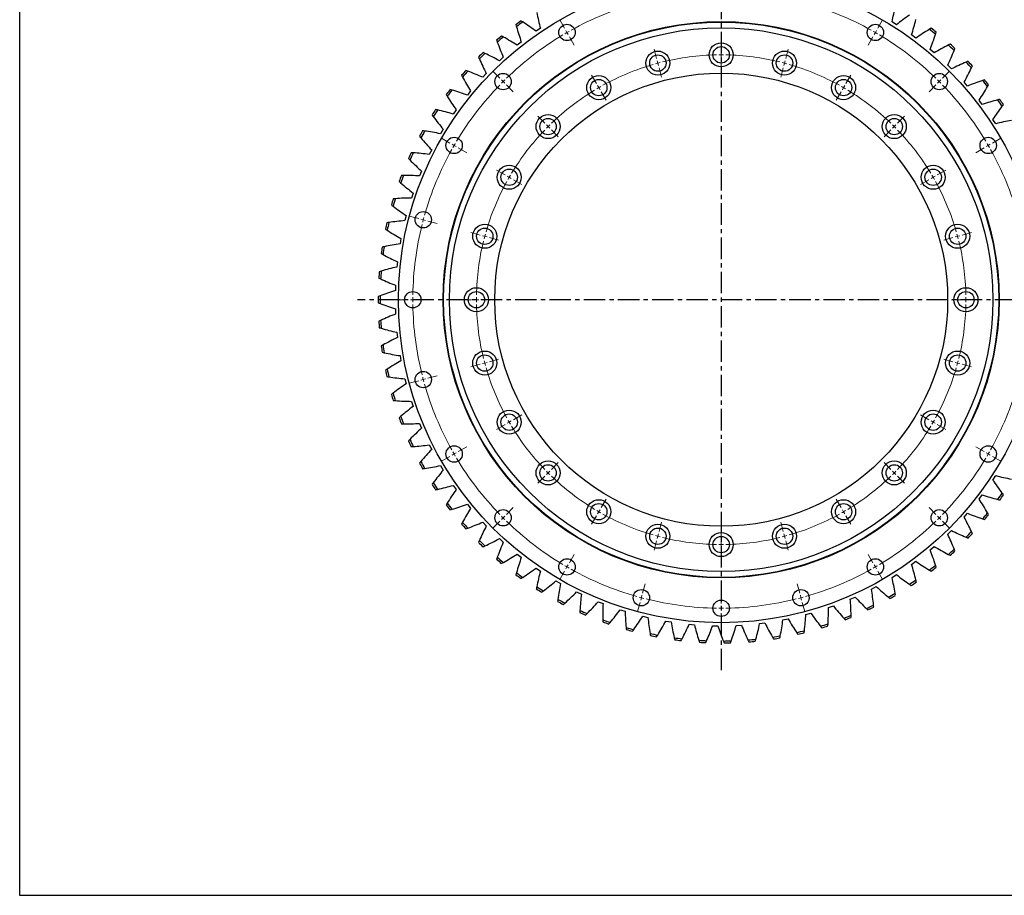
# Model space of a CAD drawing. Header units: millimetres. Extents: x 49 to 3162, y 4828 to 7391.
# Tile 1 of 9: x 49 to 1071, y 4828 to 5736. Entities that reach past the tile are written whole.
import ezdxf

# ---------------------------------------------------------------- set-up
doc = ezdxf.new("R2010")
doc.units = ezdxf.units.MM
doc.header["$LTSCALE"] = 10
doc.linetypes.add('CENTER', pattern=[10.16, 6.35, -1.27, 1.27, -1.27])

msp = doc.modelspace()

# ---------------------------------------------------------------- linework, layer by layer
at = {"linetype": 'CENTER', "ltscale": 0.35}
for p, q in [((777, 5830), (777, 5061.1)), ((1154.4, 5445.5), (399.6, 5445.5))]:
    msp.add_line(p, q, dxfattribs=at)
at = {"color": 0, "linetype": 'Continuous', "lineweight": 18}
for p, q in [((614.5, 5727), (609.5, 5735.7)), ((939.5, 5727), (944.5, 5735.7)), ((617, 5722.7), (615.8, 5724.8)), ((617, 5722.7), (618.3, 5720.5)), ((937, 5722.7), (935.8, 5720.5)), ((937, 5722.7), (938.3, 5724.8)), ((619.5, 5718.3), (624.5, 5709.7)), ((777, 5704.5), (777, 5714.5)), ((934.5, 5718.3), (929.5, 5709.7)), ((710, 5695.7), (707.4, 5705.4)), ((777, 5699.5), (777, 5702)), ((844, 5695.7), (846.6, 5705.4)), ((711.3, 5690.9), (710.6, 5693.3)), ((777, 5699.5), (777, 5697)), ((777, 5694.5), (777, 5684.5)), ((842.7, 5690.9), (843.4, 5693.3)), ((547.2, 5675.3), (540.1, 5682.4)), ((711.3, 5690.9), (711.9, 5688.5)), ((712.6, 5686.1), (715.1, 5676.4)), ((841.5, 5686.1), (838.9, 5676.4)), ((842.7, 5690.9), (842.1, 5688.5)), ((1006.8, 5675.3), (1013.9, 5682.4)), ((550.7, 5671.8), (549, 5673.6)), ((550.7, 5671.8), (552.5, 5670)), ((647.5, 5669.8), (642.5, 5678.5)), ((906.5, 5669.8), (911.5, 5678.5)), ((1003.3, 5671.8), (1001.5, 5670)), ((1003.3, 5671.8), (1005, 5673.6)), ((554.3, 5668.3), (561.3, 5661.2)), ((650, 5665.5), (648.8, 5667.7)), ((650, 5665.5), (651.3, 5663.3)), ((652.5, 5661.2), (657.5, 5652.5)), ((901.5, 5661.2), (896.5, 5652.5)), ((904, 5665.5), (902.8, 5663.3)), ((904, 5665.5), (905.3, 5667.7)), ((999.7, 5668.3), (992.7, 5661.2)), ((593.9, 5628.7), (586.8, 5635.8)), ((960.1, 5628.7), (967.2, 5635.8)), ((597.4, 5625.1), (595.6, 5626.9)), ((597.4, 5625.1), (599.2, 5623.4)), ((600.9, 5621.6), (608, 5614.5)), ((953.1, 5621.6), (946, 5614.5)), ((956.6, 5625.1), (954.8, 5623.4)), ((956.6, 5625.1), (958.4, 5626.9)), ((495.5, 5608), (486.9, 5613)), ((1058.5, 5608), (1067.1, 5613)), ((499.9, 5605.5), (497.7, 5606.8)), ((499.9, 5605.5), (502, 5604.3)), ((504.2, 5603), (512.9, 5598)), ((1049.8, 5603), (1041.1, 5598)), ((1054.1, 5605.5), (1052, 5604.3)), ((1054.1, 5605.5), (1056.3, 5606.8)), ((552.7, 5575), (544, 5580)), ((1001.3, 5575), (1010, 5580)), ((557, 5572.5), (554.9, 5573.8)), ((557, 5572.5), (559.2, 5571.3)), ((561.4, 5570), (570, 5565)), ((992.6, 5570), (984, 5565)), ((997, 5572.5), (994.8, 5571.3)), ((997, 5572.5), (999.1, 5573.8)), ((463.1, 5529.7), (453.4, 5532.2)), ((467.9, 5528.4), (465.5, 5529)), ((467.9, 5528.4), (470.3, 5527.7)), ((472.7, 5527.1), (482.4, 5524.5)), ((526.8, 5512.6), (517.2, 5515.2)), ((531.7, 5511.3), (529.2, 5511.9)), ((531.7, 5511.3), (534.1, 5510.6)), ((536.5, 5510), (546.1, 5507.4)), ((1017.5, 5510), (1007.9, 5507.4)), ((1022.4, 5511.3), (1019.9, 5510.6)), ((1022.4, 5511.3), (1024.8, 5511.9)), ((1027.2, 5512.6), (1036.8, 5515.2)), ((452, 5445.5), (442, 5445.5)), ((457, 5445.5), (454.5, 5445.5)), ((457, 5445.5), (459.5, 5445.5)), ((462, 5445.5), (472, 5445.5)), ((518, 5445.5), (508, 5445.5)), ((523, 5445.5), (520.5, 5445.5)), ((523, 5445.5), (525.5, 5445.5)), ((528, 5445.5), (538, 5445.5)), ((1026, 5445.5), (1016, 5445.5)), ((1031, 5445.5), (1028.5, 5445.5)), ((1031, 5445.5), (1033.5, 5445.5)), ((1036, 5445.5), (1046, 5445.5)), ((526.8, 5378.5), (517.2, 5375.9)), ((531.7, 5379.8), (529.2, 5379.2)), ((531.7, 5379.8), (534.1, 5380.4)), ((536.5, 5381.1), (546.1, 5383.7)), ((1017.5, 5381.1), (1007.9, 5383.7)), ((1022.4, 5379.8), (1019.9, 5380.4)), ((1022.4, 5379.8), (1024.8, 5379.2)), ((1027.2, 5378.5), (1036.8, 5375.9)), ((472.7, 5364), (482.4, 5366.6)), ((463.1, 5361.4), (453.4, 5358.8)), ((467.9, 5362.7), (465.5, 5362.1)), ((467.9, 5362.7), (470.3, 5363.4)), ((561.4, 5321), (570, 5326)), ((992.6, 5321), (984, 5326)), ((552.7, 5316), (544, 5311)), ((557, 5318.5), (554.9, 5317.3)), ((557, 5318.5), (559.2, 5319.8)), ((997, 5318.5), (994.8, 5319.8)), ((997, 5318.5), (999.1, 5317.3)), ((1001.3, 5316), (1010, 5311)), ((504.2, 5288), (512.9, 5293)), ((1049.8, 5288), (1041.1, 5293)), ((495.5, 5283), (486.9, 5278)), ((499.9, 5285.5), (497.7, 5284.3)), ((499.9, 5285.5), (502, 5286.8)), ((1054.1, 5285.5), (1052, 5286.8)), ((1054.1, 5285.5), (1056.3, 5284.3)), ((1058.5, 5283), (1067.1, 5278)), ((600.9, 5269.5), (608, 5276.5)), ((953.1, 5269.5), (946, 5276.5)), ((593.9, 5262.4), (586.8, 5255.3)), ((597.4, 5265.9), (595.6, 5264.2)), ((597.4, 5265.9), (599.2, 5267.7)), ((956.6, 5265.9), (954.8, 5267.7)), ((956.6, 5265.9), (958.4, 5264.2)), ((960.1, 5262.4), (967.2, 5255.3)), ((652.5, 5229.9), (657.5, 5238.6)), ((901.5, 5229.9), (896.5, 5238.6)), ((554.3, 5222.8), (561.3, 5229.9)), ((647.5, 5221.2), (642.5, 5212.6)), ((650, 5225.6), (648.8, 5223.4)), ((650, 5225.6), (651.3, 5227.7)), ((904, 5225.6), (902.8, 5227.7)), ((904, 5225.6), (905.3, 5223.4)), ((906.5, 5221.2), (911.5, 5212.6)), ((999.7, 5222.8), (992.7, 5229.9)), ((547.2, 5215.7), (540.1, 5208.7)), ((550.7, 5219.3), (549, 5217.5)), ((550.7, 5219.3), (552.5, 5221)), ((712.6, 5205), (715.1, 5214.7)), ((841.5, 5205), (838.9, 5214.7)), ((1003.3, 5219.3), (1001.5, 5221)), ((1003.3, 5219.3), (1005, 5217.5)), ((1006.8, 5215.7), (1013.9, 5208.7)), ((711.3, 5200.2), (711.9, 5202.6)), ((777, 5196.5), (777, 5206.5)), ((842.7, 5200.2), (842.1, 5202.6)), ((710, 5195.4), (707.4, 5185.7)), ((711.3, 5200.2), (710.6, 5197.8)), ((777, 5191.5), (777, 5194)), ((777, 5191.5), (777, 5189)), ((842.7, 5200.2), (843.4, 5197.8)), ((844, 5195.4), (846.6, 5185.7)), ((619.5, 5172.7), (624.5, 5181.4)), ((777, 5186.5), (777, 5176.5)), ((934.5, 5172.7), (929.5, 5181.4)), ((617, 5168.4), (618.3, 5170.6)), ((937, 5168.4), (935.8, 5170.6)), ((614.5, 5164.1), (609.5, 5155.4)), ((617, 5168.4), (615.8, 5166.2)), ((937, 5168.4), (938.3, 5166.2)), ((939.5, 5164.1), (944.5, 5155.4)), ((695.5, 5141.3), (698.1, 5150.9)), ((858.5, 5141.3), (855.9, 5150.9)), ((777, 5130.5), (777, 5140.5)), ((692.9, 5131.6), (690.3, 5122)), ((694.2, 5136.4), (693.5, 5134)), ((694.2, 5136.4), (694.8, 5138.9)), ((859.8, 5136.4), (859.2, 5138.9)), ((859.8, 5136.4), (860.5, 5134)), ((861.1, 5131.6), (863.7, 5122)), ((777, 5125.5), (777, 5128)), ((777, 5125.5), (777, 5123)), ((777, 5120.5), (777, 5110.5))]:
    msp.add_line(p, q, dxfattribs=at)
at = {"color": 7, "linetype": 'Continuous', "lineweight": 25}
for p, q in [((958.9, 5730.7), (954.3, 5733.6)), ((589.5, 5727), (584.9, 5724)), ((569.6, 5712.8), (565.3, 5709.4)), ((979, 5716.8), (974.6, 5720.1)), ((998.1, 5701.6), (993.9, 5705.1)), ((550.9, 5697.1), (546.8, 5693.4)), ((1016, 5684.9), (1012.1, 5688.8)), ((533.3, 5680.1), (529.6, 5676.2)), ((1032.6, 5667.1), (1029, 5671.2)), ((517, 5662), (513.6, 5657.7)), ((1047.9, 5648.1), (1044.6, 5652.4)), ((502.1, 5642.6), (498.9, 5638.1)), ((1061.9, 5628), (1058.9, 5632.6)), ((488.6, 5622.3), (485.8, 5617.6)), ((476.6, 5601), (474.1, 5596.1)), ((466.2, 5578.9), (464, 5573.9)), ((457.3, 5556.1), (455.6, 5550.9)), ((450.2, 5532.8), (448.8, 5527.5)), ((444.7, 5509), (443.8, 5503.6)), ((441, 5484.8), (440.4, 5479.4)), ((439.1, 5460.5), (438.9, 5455)), ((438.9, 5436.1), (439.1, 5430.6)), ((440.4, 5411.7), (441, 5406.2)), ((443.8, 5387.5), (444.7, 5382.1)), ((448.8, 5363.6), (450.2, 5358.3)), ((455.6, 5340.1), (457.3, 5334.9)), ((464, 5317.2), (466.2, 5312.2)), ((474.1, 5295), (476.6, 5290.1)), ((485.8, 5273.5), (488.6, 5268.8)), ((1058.9, 5258.5), (1061.9, 5263.1)), ((498.9, 5252.9), (502.1, 5248.5)), ((1044.6, 5238.7), (1047.9, 5243)), ((513.6, 5233.4), (517, 5229.1)), ((1029, 5219.9), (1032.6, 5224)), ((529.6, 5214.9), (533.3, 5210.9)), ((1012.1, 5202.3), (1016, 5206.1)), ((546.8, 5197.7), (550.9, 5194)), ((565.3, 5181.7), (569.6, 5178.3)), ((993.9, 5186), (998.1, 5189.5)), ((974.6, 5171), (979, 5174.2)), ((584.9, 5167.1), (589.5, 5164)), ((954.3, 5157.4), (958.9, 5160.4)), ((605.5, 5154), (610.3, 5151.2)), ((627, 5142.4), (631.9, 5140)), ((933, 5145.4), (937.9, 5148)), ((649.3, 5132.3), (654.4, 5130.3)), ((911, 5134.9), (916, 5137.1)), ((672.2, 5123.9), (677.4, 5122.3)), ((864.9, 5118.9), (870.1, 5120.4)), ((888.2, 5126.1), (893.4, 5127.9)), ((695.7, 5117.2), (701, 5115.9)), ((719.6, 5112.2), (725, 5111.3)), ((743.8, 5108.9), (749.2, 5108.4)), ((816.9, 5109.6), (822.4, 5110.3)), ((841.1, 5113.4), (846.4, 5114.5)), ((768.2, 5107.4), (773.6, 5107.3)), ((792.6, 5107.6), (798.1, 5107.9))]:
    msp.add_line(p, q, dxfattribs=at)
at = {"lineweight": 25}
msp.add_lwpolyline([(49.1, 7390.7), (3161.7, 7390.7), (3161.7, 4827.7), (49.1, 4827.7)], close=True, dxfattribs=at)
at = {"color": 7, "linetype": 'Continuous', "lineweight": 25}
for centre, radius in [((777, 5445.5), 335), ((777, 5445.5), 288.5), ((777, 5445.5), 288), ((777, 5445.5), 282), ((617, 5722.7), 8.5), ((937, 5722.7), 8.5), ((777, 5699.5), 12.5), ((711.3, 5690.9), 12.5), ((777, 5699.5), 8.5), ((842.7, 5690.9), 12.5), ((711.3, 5690.9), 8.5), ((842.7, 5690.9), 8.5), ((777, 5445.5), 235), ((550.7, 5671.8), 8.5), ((650, 5665.5), 12.5), ((650, 5665.5), 8.5), ((904, 5665.5), 12.5), ((904, 5665.5), 8.5), ((1003.3, 5671.8), 8.5), ((597.4, 5625.1), 12.5), ((597.4, 5625.1), 8.5), ((956.6, 5625.1), 12.5), ((956.6, 5625.1), 8.5), ((499.9, 5605.5), 8.5), ((1054.1, 5605.5), 8.5), ((557, 5572.5), 12.5), ((557, 5572.5), 8.5), ((997, 5572.5), 12.5), ((997, 5572.5), 8.5), ((467.9, 5528.4), 8.5), ((531.7, 5511.3), 12.5), ((531.7, 5511.3), 8.5), ((1022.4, 5511.3), 12.5), ((1022.4, 5511.3), 8.5), ((523, 5445.5), 12.5), ((1031, 5445.5), 12.5), ((457, 5445.5), 8.5), ((523, 5445.5), 8.5), ((1031, 5445.5), 8.5), ((531.7, 5379.8), 12.5), ((531.7, 5379.8), 8.5), ((1022.4, 5379.8), 12.5), ((1022.4, 5379.8), 8.5), ((467.9, 5362.7), 8.5), ((557, 5318.5), 12.5), ((557, 5318.5), 8.5), ((997, 5318.5), 12.5), ((997, 5318.5), 8.5), ((499.9, 5285.5), 8.5), ((1054.1, 5285.5), 8.5), ((597.4, 5265.9), 12.5), ((597.4, 5265.9), 8.5), ((956.6, 5265.9), 12.5), ((956.6, 5265.9), 8.5), ((650, 5225.6), 12.5), ((650, 5225.6), 8.5), ((904, 5225.6), 12.5), ((904, 5225.6), 8.5), ((550.7, 5219.3), 8.5), ((1003.3, 5219.3), 8.5), ((711.3, 5200.2), 12.5), ((842.7, 5200.2), 12.5), ((711.3, 5200.2), 8.5), ((777, 5191.5), 12.5), ((842.7, 5200.2), 8.5), ((777, 5191.5), 8.5), ((617, 5168.4), 8.5), ((937, 5168.4), 8.5), ((694.2, 5136.4), 8.5), ((859.8, 5136.4), 8.5), ((777, 5125.5), 8.5)]:
    msp.add_circle(centre, radius, dxfattribs=at)
at = {"color": 0, "linetype": 'Continuous', "lineweight": 18}
for radius, start, end in [(320, 105.8952, 119.1048), (320, 60.8952, 74.1048), (320, 120, 120.4476), (320, 119.5524, 120), (320, 60, 60.4476), (320, 59.5524, 60), (320, 120.8952, 134.1048), (320, 45.8952, 59.1048), (254, 104.4361, 105), (254, 91.1279, 103.8721), (254, 90, 90.5639), (254, 89.4361, 90), (254, 76.1279, 88.8721), (254, 75, 75.5639), (254, 106.1279, 118.8721), (254, 105, 105.5639), (254, 74.4361, 75), (254, 61.1279, 73.8721), (320, 135, 135.4476), (320, 134.5524, 135), (320, 45, 45.4476), (320, 44.5524, 45), (320, 135.8952, 149.1048), (254, 121.1279, 133.8721), (254, 120, 120.5639), (254, 119.4361, 120), (254, 60, 60.5639), (254, 59.4361, 60), (254, 46.1279, 58.8721), (320, 30.8952, 44.1048), (254, 136.1279, 148.8721), (254, 135, 135.5639), (254, 134.4361, 135), (254, 45, 45.5639), (254, 44.4361, 45), (254, 31.1279, 43.8721), (320, 150.8952, 164.1048), (320, 150, 150.4476), (320, 149.5524, 150), (320, 30, 30.4476), (320, 29.5524, 30), (320, 15.8952, 29.1048), (254, 150, 150.5639), (254, 149.4361, 150), (254, 30, 30.5639), (254, 29.4361, 30), (254, 151.1279, 163.8721), (254, 16.1279, 28.8721), (320, 165, 165.4476), (320, 164.5524, 165), (320, 165.8952, 179.1048), (254, 165, 165.5639), (254, 164.4361, 165), (254, 15, 15.5639), (254, 14.4361, 15), (254, 166.1279, 178.8721), (254, 1.1279, 13.8721), (320, 179.5524, 180), (254, 179.4361, 180), (254, 0, 0.5639), (320, 180, 180.4476), (320, 180.8952, 194.1048), (254, 180, 180.5639), (254, 181.1279, 193.8721), (254, 346.1279, 358.8721), (254, 359.4361, 0), (254, 194.4361, 195), (254, 195, 195.5639), (254, 196.1279, 208.8721), (254, 331.1279, 343.8721), (254, 344.4361, 345), (254, 345, 345.5639), (320, 194.5524, 195), (320, 195, 195.4476), (320, 195.8952, 209.1048), (320, 330.8952, 344.1048), (254, 209.4361, 210), (254, 210, 210.5639), (254, 211.1279, 223.8721), (254, 316.1279, 328.8721), (254, 329.4361, 330), (254, 330, 330.5639), (320, 209.5524, 210), (320, 210, 210.4476), (320, 329.5524, 330), (320, 330, 330.4476), (320, 210.8952, 224.1048), (320, 315.8952, 329.1048), (254, 224.4361, 225), (254, 225, 225.5639), (254, 226.1279, 238.8721), (254, 301.1279, 313.8721), (254, 314.4361, 315), (254, 315, 315.5639), (254, 239.4361, 240), (254, 240, 240.5639), (254, 241.1279, 253.8721), (254, 286.1279, 298.8721), (254, 299.4361, 300), (254, 300, 300.5639), (320, 224.5524, 225), (320, 225, 225.4476), (320, 225.8952, 239.1048), (320, 300.8952, 314.1048), (320, 314.5524, 315), (320, 315, 315.4476), (254, 254.4361, 255), (254, 285, 285.5639), (254, 255, 255.5639), (254, 256.1279, 268.8721), (254, 269.4361, 270), (254, 270, 270.5639), (254, 271.1279, 283.8721), (254, 284.4361, 285), (320, 239.5524, 240), (320, 240, 240.4476), (320, 240.8952, 254.1048), (320, 285.8952, 299.1048), (320, 299.5524, 300), (320, 300, 300.4476), (320, 254.5524, 255), (320, 255, 255.4476), (320, 255.8952, 269.1048), (320, 270.8952, 284.1048), (320, 284.5524, 285), (320, 285, 285.4476), (320, 269.5524, 270), (320, 270, 270.4476)]:
    msp.add_arc((777, 5445.5), radius, start, end, dxfattribs=at)
at = {"color": 7, "linetype": 'Continuous', "lineweight": 25}
for radius, start, end in [(356, 125.6732, 126.7406), (354, 125.5455, 126.8683), (354, 51.0628, 52.3855), (356, 51.1904, 52.2578), (356, 129.8111, 130.8785), (354, 129.6834, 131.0062), (356, 133.9491, 135.0165), (354, 46.9248, 48.2476), (356, 47.0525, 48.1199), (354, 133.8214, 135.1441), (354, 42.7869, 44.1097), (356, 42.9146, 43.982), (356, 138.087, 139.1544), (354, 137.9593, 139.2821), (354, 38.649, 39.9717), (356, 38.7766, 39.844), (356, 142.2249, 143.2923), (354, 142.0972, 143.42), (354, 34.511, 35.8338), (356, 34.6387, 35.7061), (356, 146.3629, 147.4302), (354, 146.2352, 147.5579), (356, 150.5008, 151.5682), (354, 150.3731, 151.6959), (356, 154.6387, 155.7061), (354, 154.511, 155.8338), (356, 158.7766, 159.844), (354, 158.649, 159.9717), (356, 162.9146, 163.982), (354, 162.7869, 164.1097), (356, 167.0525, 168.1199), (354, 166.9248, 168.2476), (356, 171.1904, 172.2578), (354, 171.0628, 172.3855), (356, 175.3284, 176.3958), (354, 175.2007, 176.5234), (356, 179.4663, 180.5337), (354, 179.3386, 180.6614), (356, 183.6042, 184.6716), (354, 183.4766, 184.7993), (356, 187.7422, 188.8096), (354, 187.6145, 188.9372), (356, 191.8801, 192.9475), (354, 191.7524, 193.0752), (356, 196.018, 197.0854), (354, 195.8903, 197.2131), (354, 200.0283, 201.351), (356, 200.156, 201.2234), (356, 204.2939, 205.3613), (354, 204.1662, 205.489), (356, 208.4318, 209.4992), (354, 208.3041, 209.6269), (356, 212.5698, 213.6371), (354, 212.4421, 213.7648), (354, 324.1662, 325.489), (356, 324.2939, 325.3613), (356, 216.7077, 217.7751), (354, 216.58, 217.9028), (354, 320.0283, 321.351), (356, 320.156, 321.2234), (356, 220.8456, 221.913), (354, 220.7179, 222.0407), (354, 315.8903, 317.2131), (356, 316.018, 317.0854), (356, 224.9835, 226.0509), (354, 224.8559, 226.1786), (354, 311.7524, 313.0752), (356, 311.8801, 312.9475), (356, 229.1215, 230.1889), (354, 228.9938, 230.3166), (354, 307.6145, 308.9372), (356, 233.2594, 234.3268), (354, 233.1317, 234.4545), (356, 307.7422, 308.8096), (354, 303.4766, 304.7993), (356, 303.6042, 304.6716), (356, 237.3973, 238.4647), (354, 237.2697, 238.5924), (354, 299.3386, 300.6614), (356, 241.5353, 242.6027), (354, 241.4076, 242.7303), (356, 299.4663, 300.5337), (356, 245.6732, 246.7406), (354, 245.5455, 246.8683), (354, 295.2007, 296.5234), (356, 295.3284, 296.3958), (354, 249.6834, 251.0062), (356, 249.8111, 250.8785), (354, 286.9248, 288.2476), (354, 291.0628, 292.3855), (356, 291.1904, 292.2578), (354, 253.8214, 255.1441), (356, 253.9491, 255.0165), (354, 257.9593, 259.2821), (354, 282.7869, 284.1097), (356, 282.9146, 283.982), (356, 287.0525, 288.1199), (356, 258.087, 259.1544), (354, 262.0972, 263.42), (356, 262.2249, 263.2923), (354, 266.2352, 267.5579), (356, 266.3629, 267.4302), (354, 270.3731, 271.6959), (356, 270.5008, 271.5682), (354, 274.511, 275.8338), (356, 274.6387, 275.7061), (354, 278.649, 279.9717), (356, 278.7766, 279.844)]:
    msp.add_arc((777, 5445.5), radius, start, end, dxfattribs=at)
for points in [[(585.6, 5743.3), (586.7, 5737.9), (588, 5732.4), (589.5, 5727)], [(954.3, 5733.6), (955.5, 5739.1), (956.6, 5744.5), (957.5, 5750)], [(571.2, 5733.6), (570.6, 5734), (570, 5734.4), (569.4, 5734.7)], [(584.9, 5724), (580.5, 5727.3), (575.9, 5730.5), (571.2, 5733.6)], [(972.3, 5740.8), (967.7, 5737.6), (963.3, 5734.2), (958.9, 5730.7)], [(974.6, 5720.1), (976.3, 5725.4), (977.7, 5730.8), (979, 5736.2)], [(564, 5730.8), (564.2, 5730.1), (564.4, 5729.4), (564.6, 5728.7)], [(564.6, 5728.7), (566.1, 5723.4), (567.8, 5718), (569.6, 5712.8)], [(993.1, 5726), (988.3, 5723.1), (983.6, 5720), (979, 5716.8)], [(994.9, 5727.1), (994.3, 5726.7), (993.7, 5726.3), (993.1, 5726)], [(999.5, 5720.9), (999.7, 5721.6), (999.9, 5722.3), (1000.1, 5722.9)], [(544, 5714.7), (544.3, 5714), (544.5, 5713.4), (544.7, 5712.7)], [(544.7, 5712.7), (546.6, 5707.4), (548.7, 5702.2), (550.9, 5697.1)], [(551, 5718), (550.3, 5718.3), (549.7, 5718.7), (549.1, 5719)], [(565.3, 5709.4), (560.6, 5712.4), (555.9, 5715.3), (551, 5718)], [(993.9, 5705.1), (995.9, 5710.3), (997.8, 5715.6), (999.5, 5720.9)], [(531.9, 5701), (531.2, 5701.3), (530.6, 5701.5), (529.9, 5701.8)], [(1012.7, 5709.6), (1007.8, 5707.1), (1002.9, 5704.4), (998.1, 5701.6)], [(1012.1, 5688.8), (1014.5, 5693.8), (1016.7, 5698.9), (1018.8, 5704.1)], [(1014.7, 5710.6), (1014, 5710.3), (1013.4, 5710), (1012.7, 5709.6)], [(1018.8, 5704.1), (1019, 5704.8), (1019.3, 5705.5), (1019.6, 5706.1)], [(525.2, 5697.2), (525.5, 5696.5), (525.8, 5695.9), (526.1, 5695.2)], [(526.1, 5695.2), (528.3, 5690.1), (530.7, 5685.1), (533.3, 5680.1)], [(546.8, 5693.4), (541.9, 5696.1), (537, 5698.6), (531.9, 5701)], [(1031.2, 5691.9), (1026, 5689.8), (1021, 5687.4), (1016, 5684.9)], [(1033.2, 5692.8), (1032.5, 5692.5), (1031.8, 5692.2), (1031.2, 5691.9)], [(514.1, 5682.6), (513.4, 5682.9), (512.8, 5683.1), (512.1, 5683.3)], [(529.6, 5676.2), (524.5, 5678.5), (519.3, 5680.6), (514.1, 5682.6)], [(1029, 5671.2), (1031.8, 5676), (1034.4, 5681), (1036.8, 5686)], [(1036.8, 5686), (1037.1, 5686.6), (1037.4, 5687.3), (1037.7, 5687.9)], [(507.7, 5678.4), (508, 5677.7), (508.4, 5677.1), (508.7, 5676.5)], [(508.7, 5676.5), (511.3, 5671.5), (514.1, 5666.7), (517, 5662)], [(1048.3, 5673), (1043, 5671.2), (1037.8, 5669.2), (1032.6, 5667.1)], [(1050.3, 5673.6), (1049.7, 5673.4), (1049, 5673.2), (1048.3, 5673)], [(497.7, 5663), (497, 5663.2), (496.3, 5663.4), (495.6, 5663.6)], [(513.6, 5657.7), (508.3, 5659.7), (503, 5661.4), (497.7, 5663)], [(1044.6, 5652.4), (1047.7, 5657.1), (1050.7, 5661.8), (1053.5, 5666.6)], [(1053.5, 5666.6), (1053.8, 5667.2), (1054.2, 5667.9), (1054.5, 5668.5)], [(491.6, 5658.3), (492, 5657.7), (492.4, 5657.1), (492.7, 5656.5)], [(492.7, 5656.5), (495.7, 5651.8), (498.8, 5647.1), (502.1, 5642.6)], [(1064, 5652.8), (1058.6, 5651.4), (1053.2, 5649.8), (1047.9, 5648.1)], [(1066.1, 5653.3), (1065.4, 5653.1), (1064.7, 5653), (1064, 5652.8)], [(482.7, 5642.3), (482, 5642.4), (481.3, 5642.6), (480.6, 5642.7)], [(498.9, 5638.1), (493.6, 5639.7), (488.2, 5641.1), (482.7, 5642.3)], [(1058.9, 5632.6), (1062.3, 5637), (1065.6, 5641.5), (1068.7, 5646.1)], [(1068.7, 5646.1), (1069.1, 5646.7), (1069.5, 5647.3), (1069.9, 5647.9)], [(477, 5637.2), (477.4, 5636.6), (477.8, 5636), (478.3, 5635.4)], [(478.3, 5635.4), (481.6, 5630.9), (485, 5626.5), (488.6, 5622.3)], [(1078.2, 5631.5), (1072.7, 5630.5), (1067.3, 5629.3), (1061.9, 5628)], [(469.3, 5620.5), (468.6, 5620.6), (467.9, 5620.7), (467.2, 5620.8)], [(485.8, 5617.6), (480.3, 5618.8), (474.8, 5619.7), (469.3, 5620.5)], [(463.9, 5615), (464.4, 5614.5), (464.9, 5613.9), (465.3, 5613.4)], [(465.3, 5613.4), (468.9, 5609.1), (472.7, 5605), (476.6, 5601)], [(452.5, 5592), (453, 5591.5), (453.5, 5591), (454, 5590.5)], [(454, 5590.5), (457.9, 5586.5), (462, 5582.6), (466.2, 5578.9)], [(457.5, 5597.9), (456.7, 5597.9), (456, 5598), (455.3, 5598)], [(474.1, 5596.1), (468.6, 5596.9), (463, 5597.5), (457.5, 5597.9)], [(447.3, 5574.4), (446.6, 5574.4), (445.9, 5574.4), (445.2, 5574.4)], [(464, 5573.9), (458.5, 5574.2), (452.9, 5574.4), (447.3, 5574.4)], [(442.8, 5568.2), (443.3, 5567.7), (443.9, 5567.3), (444.4, 5566.8)], [(444.4, 5566.8), (448.6, 5563.1), (452.9, 5559.5), (457.3, 5556.1)], [(438.9, 5550.3), (438.1, 5550.2), (437.4, 5550.2), (436.7, 5550.1)], [(455.6, 5550.9), (450, 5550.9), (444.4, 5550.7), (438.9, 5550.3)], [(434.8, 5543.8), (435.4, 5543.3), (436, 5542.9), (436.5, 5542.5)], [(436.5, 5542.5), (441, 5539.1), (445.5, 5535.9), (450.2, 5532.8)], [(428.6, 5518.8), (429.2, 5518.4), (429.8, 5518), (430.4, 5517.6)], [(432.2, 5525.6), (431.5, 5525.5), (430.8, 5525.4), (430.1, 5525.3)], [(430.4, 5517.6), (435.1, 5514.6), (439.9, 5511.7), (444.7, 5509)], [(448.8, 5527.5), (443.3, 5527), (437.7, 5526.4), (432.2, 5525.6)], [(427.3, 5500.5), (426.6, 5500.4), (425.9, 5500.2), (425.2, 5500.1)], [(443.8, 5503.6), (438.2, 5502.8), (432.8, 5501.7), (427.3, 5500.5)], [(424.3, 5493.5), (424.9, 5493.1), (425.5, 5492.8), (426.1, 5492.4)], [(426.1, 5492.4), (431, 5489.7), (436, 5487.2), (441, 5484.8)], [(440.4, 5479.4), (435, 5478.2), (429.6, 5476.8), (424.2, 5475.2)], [(421.7, 5467.9), (422.4, 5467.6), (423, 5467.3), (423.7, 5467)], [(424.2, 5475.2), (423.6, 5475), (422.9, 5474.7), (422.2, 5474.5)], [(423.7, 5467), (428.7, 5464.7), (433.9, 5462.5), (439.1, 5460.5)], [(423, 5449.6), (422.4, 5449.4), (421.7, 5449.1), (421, 5448.9)], [(438.9, 5455), (433.5, 5453.4), (428.3, 5451.6), (423, 5449.6)], [(421, 5442.2), (421.7, 5442), (422.4, 5441.7), (423, 5441.5)], [(423, 5441.5), (428.3, 5439.5), (433.5, 5437.7), (438.9, 5436.1)], [(439.1, 5430.6), (433.9, 5428.6), (428.7, 5426.4), (423.7, 5424.1)], [(423.7, 5424.1), (423, 5423.8), (422.4, 5423.5), (421.7, 5423.2)], [(422.2, 5416.5), (422.9, 5416.3), (423.6, 5416.1), (424.2, 5415.9)], [(424.2, 5415.9), (429.6, 5414.3), (435, 5412.9), (440.4, 5411.7)], [(441, 5406.2), (436, 5403.9), (431, 5401.3), (426.1, 5398.6)], [(426.1, 5398.6), (425.5, 5398.3), (424.9, 5397.9), (424.3, 5397.6)], [(425.2, 5391), (425.9, 5390.9), (426.6, 5390.7), (427.3, 5390.5)], [(427.3, 5390.5), (432.8, 5389.3), (438.2, 5388.3), (443.8, 5387.5)], [(444.7, 5382.1), (439.9, 5379.4), (435.1, 5376.5), (430.4, 5373.4)], [(430.4, 5373.4), (429.8, 5373), (429.2, 5372.6), (428.6, 5372.3)], [(430.1, 5365.8), (430.8, 5365.7), (431.5, 5365.6), (432.2, 5365.5)], [(432.2, 5365.5), (437.7, 5364.6), (443.3, 5364), (448.8, 5363.6)], [(450.2, 5358.3), (445.5, 5355.2), (441, 5352), (436.5, 5348.6)], [(436.5, 5348.6), (436, 5348.2), (435.4, 5347.7), (434.8, 5347.3)], [(436.7, 5340.9), (437.4, 5340.9), (438.1, 5340.8), (438.9, 5340.8)], [(438.9, 5340.8), (444.4, 5340.4), (450, 5340.2), (455.6, 5340.1)], [(457.3, 5334.9), (452.9, 5331.5), (448.6, 5328), (444.4, 5324.3)], [(444.4, 5324.3), (443.9, 5323.8), (443.3, 5323.3), (442.8, 5322.9)], [(445.2, 5316.7), (445.9, 5316.7), (446.6, 5316.7), (447.3, 5316.7)], [(447.3, 5316.7), (452.9, 5316.7), (458.5, 5316.8), (464, 5317.2)], [(466.2, 5312.2), (462, 5308.5), (457.9, 5304.6), (454, 5300.6)], [(454, 5300.6), (453.5, 5300.1), (453, 5299.6), (452.5, 5299.1)], [(455.3, 5293.1), (456, 5293.1), (456.7, 5293.1), (457.5, 5293.2)], [(457.5, 5293.2), (463, 5293.6), (468.6, 5294.2), (474.1, 5295)], [(476.6, 5290.1), (472.7, 5286.1), (468.9, 5282), (465.3, 5277.7)], [(465.3, 5277.7), (464.9, 5277.1), (464.4, 5276.6), (463.9, 5276)], [(469.3, 5270.5), (474.8, 5271.3), (480.3, 5272.3), (485.8, 5273.5)], [(467.2, 5270.2), (467.9, 5270.3), (468.6, 5270.4), (469.3, 5270.5)], [(488.6, 5268.8), (485, 5264.5), (481.6, 5260.1), (478.3, 5255.6)], [(1061.9, 5263.1), (1067.3, 5261.7), (1072.7, 5260.5), (1078.2, 5259.5)], [(478.3, 5255.6), (477.8, 5255.1), (477.4, 5254.5), (477, 5253.9)], [(482.7, 5248.8), (488.2, 5250), (493.6, 5251.4), (498.9, 5252.9)], [(1068.7, 5245), (1065.6, 5249.6), (1062.3, 5254.1), (1058.9, 5258.5)], [(480.6, 5248.3), (481.3, 5248.5), (482, 5248.6), (482.7, 5248.8)], [(502.1, 5248.5), (498.8, 5243.9), (495.7, 5239.3), (492.7, 5234.6)], [(1047.9, 5243), (1053.2, 5241.3), (1058.6, 5239.7), (1064, 5238.3)], [(1069.9, 5243.2), (1069.5, 5243.8), (1069.1, 5244.4), (1068.7, 5245)], [(492.7, 5234.6), (492.4, 5234), (492, 5233.4), (491.6, 5232.7)], [(497.7, 5228.1), (503, 5229.7), (508.3, 5231.4), (513.6, 5233.4)], [(1053.5, 5224.4), (1050.7, 5229.3), (1047.7, 5234), (1044.6, 5238.7)], [(1064, 5238.3), (1064.7, 5238.1), (1065.4, 5237.9), (1066.1, 5237.8)], [(495.6, 5227.5), (496.3, 5227.7), (497, 5227.9), (497.7, 5228.1)], [(517, 5229.1), (514.1, 5224.4), (511.3, 5219.6), (508.7, 5214.6)], [(1032.6, 5224), (1037.8, 5221.9), (1043, 5219.9), (1048.3, 5218.1)], [(1054.5, 5222.6), (1054.2, 5223.2), (1053.8, 5223.8), (1053.5, 5224.4)], [(508.7, 5214.6), (508.4, 5214), (508, 5213.3), (507.7, 5212.7)], [(514.1, 5208.5), (519.3, 5210.5), (524.5, 5212.6), (529.6, 5214.9)], [(533.3, 5210.9), (530.7, 5206), (528.3, 5201), (526.1, 5195.9)], [(1036.8, 5205.1), (1034.4, 5210.1), (1031.8, 5215), (1029, 5219.9)], [(1048.3, 5218.1), (1049, 5217.9), (1049.7, 5217.7), (1050.3, 5217.4)], [(512.1, 5207.7), (512.8, 5208), (513.4, 5208.2), (514.1, 5208.5)], [(1018.8, 5187), (1016.7, 5192.1), (1014.5, 5197.3), (1012.1, 5202.3)], [(1016, 5206.1), (1021, 5203.6), (1026, 5201.3), (1031.2, 5199.1)], [(1037.7, 5203.1), (1037.4, 5203.8), (1037.1, 5204.4), (1036.8, 5205.1)], [(526.1, 5195.9), (525.8, 5195.2), (525.5, 5194.5), (525.2, 5193.9)], [(531.9, 5190.1), (537, 5192.5), (541.9, 5195), (546.8, 5197.7)], [(550.9, 5194), (548.7, 5188.8), (546.6, 5183.7), (544.7, 5178.4)], [(1031.2, 5199.1), (1031.8, 5198.9), (1032.5, 5198.6), (1033.2, 5198.3)], [(529.9, 5189.2), (530.6, 5189.5), (531.2, 5189.8), (531.9, 5190.1)], [(551, 5173.1), (555.9, 5175.8), (560.6, 5178.7), (565.3, 5181.7)], [(999.5, 5170.2), (997.8, 5175.5), (995.9, 5180.8), (993.9, 5186)], [(998.1, 5189.5), (1002.9, 5186.7), (1007.8, 5184), (1012.7, 5181.4)], [(1012.7, 5181.4), (1013.4, 5181.1), (1014, 5180.8), (1014.7, 5180.5)], [(1019.6, 5185), (1019.3, 5185.6), (1019, 5186.3), (1018.8, 5187)], [(544.7, 5178.4), (544.5, 5177.7), (544.3, 5177), (544, 5176.4)], [(549.1, 5172.1), (549.7, 5172.4), (550.3, 5172.8), (551, 5173.1)], [(569.6, 5178.3), (567.8, 5173), (566.1, 5167.7), (564.6, 5162.3)], [(979, 5154.8), (977.7, 5160.3), (976.3, 5165.7), (974.6, 5171)], [(979, 5174.2), (983.6, 5171), (988.3, 5168), (993.1, 5165.1)], [(1000.1, 5168.1), (999.9, 5168.8), (999.7, 5169.5), (999.5, 5170.2)], [(564.6, 5162.3), (564.4, 5161.6), (564.2, 5161), (564, 5160.3)], [(571.2, 5157.5), (575.9, 5160.6), (580.5, 5163.8), (584.9, 5167.1)], [(589.5, 5164), (588, 5158.7), (586.7, 5153.2), (585.6, 5147.7)], [(958.9, 5160.4), (963.3, 5156.8), (967.7, 5153.5), (972.3, 5150.3)], [(993.1, 5165.1), (993.7, 5164.8), (994.3, 5164.4), (994.9, 5164)], [(569.4, 5156.3), (570, 5156.7), (570.6, 5157.1), (571.2, 5157.5)], [(592.5, 5143.4), (597, 5146.8), (601.3, 5150.3), (605.5, 5154)], [(610.3, 5151.2), (609.2, 5145.8), (608.3, 5140.3), (607.6, 5134.7)], [(957.5, 5141), (956.6, 5146.5), (955.5, 5152), (954.3, 5157.4)], [(972.3, 5150.3), (972.9, 5149.9), (973.4, 5149.4), (974, 5149)], [(979.5, 5152.8), (979.4, 5153.5), (979.2, 5154.2), (979, 5154.8)], [(585.6, 5147.7), (585.5, 5147), (585.3, 5146.3), (585.2, 5145.6)], [(590.8, 5142.1), (591.4, 5142.5), (592, 5143), (592.5, 5143.4)], [(614.8, 5130.9), (619, 5134.6), (623.1, 5138.4), (627, 5142.4)], [(631.9, 5140), (631.2, 5134.4), (630.8, 5128.9), (630.5, 5123.3)], [(935.1, 5128.8), (934.6, 5134.4), (933.9, 5139.9), (933, 5145.4)], [(937.9, 5148), (941.9, 5144.2), (946.1, 5140.5), (950.5, 5136.9)], [(957.9, 5138.9), (957.8, 5139.6), (957.6, 5140.3), (957.5, 5141)], [(607.6, 5134.7), (607.5, 5134), (607.4, 5133.3), (607.3, 5132.6)], [(613.2, 5129.5), (613.7, 5129.9), (614.3, 5130.4), (614.8, 5130.9)], [(637.9, 5120), (641.9, 5124), (645.6, 5128.1), (649.3, 5132.3)], [(654.4, 5130.3), (654.1, 5124.7), (654, 5119.1), (654.1, 5113.6)], [(911.8, 5118.2), (911.7, 5123.8), (911.4, 5129.4), (911, 5134.9)], [(916, 5137.1), (919.8, 5133), (923.7, 5129.1), (927.7, 5125.2)], [(950.5, 5136.9), (951, 5136.5), (951.6, 5136), (952.1, 5135.6)], [(630.5, 5123.3), (630.4, 5122.6), (630.4, 5121.9), (630.4, 5121.1)], [(636.4, 5118.5), (636.9, 5119), (637.4, 5119.5), (637.9, 5120)], [(661.8, 5110.8), (665.4, 5115.1), (668.9, 5119.4), (672.2, 5123.9)], [(677.4, 5122.3), (677.5, 5116.7), (677.9, 5111.1), (678.4, 5105.6)], [(870.1, 5120.4), (873.3, 5115.7), (876.6, 5111.3), (880.1, 5106.9)], [(887.9, 5109.3), (888.2, 5114.9), (888.3, 5120.5), (888.2, 5126.1)], [(893.4, 5127.9), (896.8, 5123.6), (900.5, 5119.3), (904.2, 5115.2)], [(927.7, 5125.2), (928.3, 5124.7), (928.8, 5124.2), (929.3, 5123.8)], [(935.3, 5126.7), (935.2, 5127.4), (935.2, 5128.1), (935.1, 5128.8)], [(654.1, 5113.6), (654.1, 5112.8), (654.1, 5112.1), (654.1, 5111.4)], [(660.4, 5109.2), (660.9, 5109.7), (661.3, 5110.3), (661.8, 5110.8)], [(686.2, 5103.4), (689.5, 5107.9), (692.7, 5112.5), (695.7, 5117.2)], [(701, 5115.9), (701.5, 5110.4), (702.3, 5104.8), (703.2, 5099.3)], [(711.2, 5097.7), (714.1, 5102.4), (716.9, 5107.3), (719.6, 5112.2)], [(725, 5111.3), (725.9, 5105.8), (727, 5100.3), (728.3, 5094.9)], [(736.4, 5093.9), (739.1, 5098.8), (741.5, 5103.8), (743.8, 5108.9)], [(813, 5093.4), (814.5, 5098.8), (815.8, 5104.2), (816.9, 5109.6)], [(822.4, 5110.3), (824.8, 5105.3), (827.4, 5100.4), (830.2, 5095.6)], [(838.3, 5096.9), (839.4, 5102.4), (840.3, 5107.9), (841.1, 5113.4)], [(846.4, 5114.5), (849.2, 5109.7), (852.2, 5104.9), (855.4, 5100.3)], [(863.3, 5102.2), (864, 5107.8), (864.5, 5113.3), (864.9, 5118.9)], [(887.7, 5107.2), (887.8, 5107.9), (887.8, 5108.6), (887.9, 5109.3)], [(904.2, 5115.2), (904.7, 5114.7), (905.2, 5114.1), (905.7, 5113.6)], [(911.8, 5116.1), (911.8, 5116.8), (911.8, 5117.5), (911.8, 5118.2)], [(678.4, 5105.6), (678.4, 5104.8), (678.5, 5104.1), (678.6, 5103.4)], [(685, 5101.6), (685.4, 5102.2), (685.8, 5102.8), (686.2, 5103.4)], [(703.2, 5099.3), (703.3, 5098.6), (703.4, 5097.9), (703.5, 5097.2)], [(749.2, 5108.4), (750.6, 5103), (752.1, 5097.6), (753.8, 5092.3)], [(761.9, 5091.9), (764.2, 5097), (766.3, 5102.1), (768.2, 5107.4)], [(773.6, 5107.3), (775.3, 5102), (777.2, 5096.7), (779.3, 5091.5)], [(787.5, 5091.7), (789.4, 5097), (791.1, 5102.3), (792.6, 5107.6)], [(798.1, 5107.9), (800.1, 5102.8), (802.4, 5097.7), (804.8, 5092.6)], [(855.4, 5100.3), (855.8, 5099.7), (856.2, 5099.1), (856.6, 5098.5)], [(863, 5100.1), (863.1, 5100.8), (863.2, 5101.5), (863.3, 5102.2)], [(880.1, 5106.9), (880.5, 5106.3), (881, 5105.7), (881.4, 5105.2)], [(710, 5095.9), (710.4, 5096.5), (710.8, 5097.1), (711.2, 5097.7)], [(728.3, 5094.9), (728.5, 5094.2), (728.7, 5093.5), (728.8, 5092.8)], [(735.4, 5092), (735.8, 5092.6), (736.1, 5093.2), (736.4, 5093.9)], [(753.8, 5092.3), (754, 5091.6), (754.2, 5090.9), (754.4, 5090.3)], [(761, 5089.9), (761.3, 5090.6), (761.6, 5091.2), (761.9, 5091.9)], [(779.3, 5091.5), (779.6, 5090.9), (779.8, 5090.2), (780.1, 5089.6)], [(786.7, 5089.7), (787, 5090.3), (787.2, 5091), (787.5, 5091.7)], [(804.8, 5092.6), (805.2, 5092), (805.5, 5091.3), (805.8, 5090.7)], [(812.4, 5091.3), (812.6, 5092), (812.8, 5092.7), (813, 5093.4)], [(830.2, 5095.6), (830.6, 5094.9), (831, 5094.3), (831.3, 5093.7)], [(837.9, 5094.8), (838, 5095.5), (838.2, 5096.2), (838.3, 5096.9)]]:
    msp.add_open_spline(points, degree=3, dxfattribs=at)

doc.saveas('drawing.dxf')
